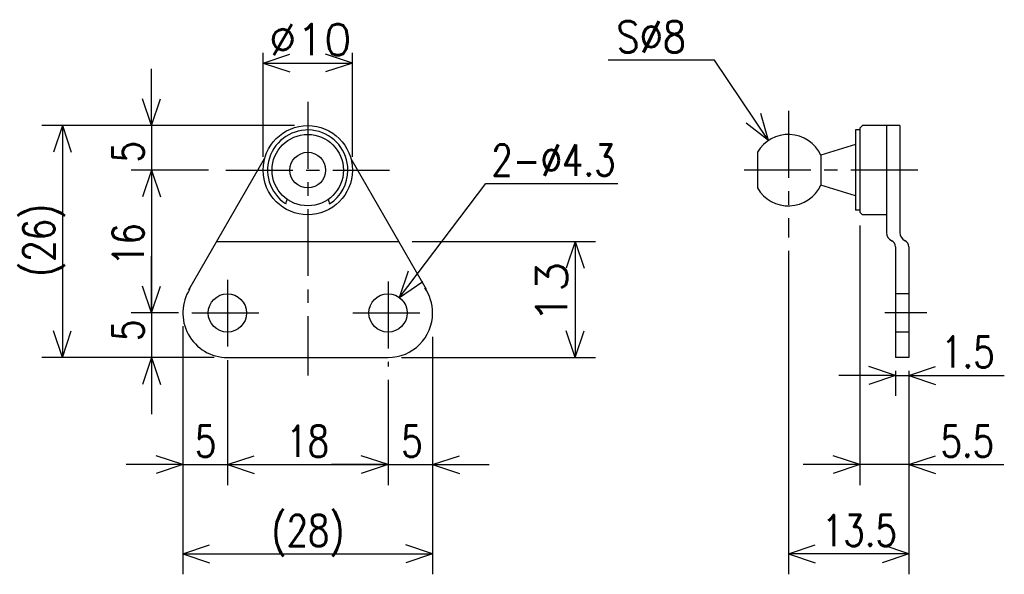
# Model space of a CAD drawing. Extents: x -132 to -22, y 106 to 168.
import ezdxf

# ---------------------------------------------------------------- set-up
doc = ezdxf.new("R2010")
doc.units = 0
doc.linetypes.add('CENTER', pattern=[12, 7.5, -1.5, 1.5, -1.5])
doc.linetypes.add('DASHED', pattern=[4.5, 3, -1.5])
doc.layers.get('0').update_dxf_attribs({"linetype": 'CONTINUOUS'})
doc.styles.get("Standard").update_dxf_attribs({"font": 'txt', "bigfont": 'BIGFONT'})

msp = doc.modelspace()

# ---------------------------------------------------------------- linework, layer by layer
at = {"color": 7, "linetype": 'CONTINUOUS'}
for p, q in [((-104.96286, 153.00146), (-104.96286, 164.64447)), ((-104.96286, 163.50146), (-101.96286, 164.50146)), ((-94.96286, 163.50146), (-97.96286, 164.50146)), ((-94.96286, 153.00146), (-94.96286, 164.64447)), ((-104.96286, 163.50146), (-94.96286, 163.50146)), ((-104.96286, 163.50146), (-101.96286, 162.50146)), ((-94.96286, 163.50146), (-97.96286, 162.50146)), ((-54.390213, 163.82166), (-66.290588, 163.82166)), ((-48.324837, 154.81883), (-54.390213, 163.82166)), ((-117.46286, 156.50146), (-117.46286, 162.85146)), ((-117.46286, 156.50146), (-118.46286, 159.50146)), ((-117.46286, 156.50146), (-116.46286, 159.50146)), ((-48.324837, 154.81883), (-49.171725, 157.8656)), ((-48.324837, 154.81883), (-50.830407, 156.74811)), ((-101.46286, 156.50146), (-129.74887, 156.50146)), ((-127.46286, 156.50146), (-128.46286, 153.50146)), ((-127.46286, 156.50146), (-127.46286, 130.50146)), ((-127.46286, 156.50146), (-126.46286, 153.50146)), ((-101.46286, 156.50146), (-119.74886, 156.50146)), ((-117.46286, 156.50146), (-117.46286, 151.50146)), ((-38.589867, 156.00146), (-38.589867, 147.00146)), ((-38.089867, 156.00146), (-38.589867, 156.00146)), ((-37.78986, 156.50145), (-38.089867, 156.20145)), ((-38.089867, 156.20146), (-38.089867, 146.80147)), ((-33.589867, 156.50146), (-37.789864, 156.50146)), ((-35.089867, 156.50146), (-35.089867, 144.50146)), ((-33.589867, 156.50146), (-33.589867, 144.50146)), ((-49.553963, 153.50146), (-49.553963, 149.50146)), ((-38.589863, 154.36749), (-42.466019, 153.1949)), ((-113.29058, 138.07645), (-104.79249, 152.79556)), ((-95.133232, 152.79556), (-86.677757, 138.15024)), ((-42.466019, 153.1949), (-42.466019, 149.80803)), ((-111.06737, 151.50146), (-119.74886, 151.50146)), ((-111.136415, 151.50146), (-119.74886, 151.50146)), ((-117.46286, 151.50146), (-118.46286, 148.50146)), ((-117.46286, 151.50146), (-118.46286, 148.50146)), ((-117.46286, 151.50146), (-116.46286, 148.50146)), ((-117.46286, 151.50146), (-117.46286, 145.15146)), ((-117.46286, 151.50146), (-117.46286, 135.50146)), ((-117.46286, 151.50146), (-116.46286, 148.50146)), ((-89.66613, 137.2164), (-79.999992, 150)), ((-80, 150), (-65.196327, 150)), ((-38.589863, 148.63544), (-42.466019, 149.80803)), ((-38.089867, 147.00146), (-38.589867, 147.00146)), ((-38.08987, 146.80147), (-37.789867, 146.50146)), ((-35.089867, 146.50146), (-37.789864, 146.50146)), ((-38.089867, 145.30147), (-38.089867, 116.21546)), ((-110.15844, 143.50146), (-89.767288, 143.50146)), ((-88.267288, 143.50146), (-67.713997, 143.50146)), ((-70, 143.50146), (-71, 140.50146)), ((-70, 143.50146), (-70, 130.50146)), ((-70, 143.50146), (-69, 140.50146)), ((-46.089867, 142.44888), (-46.089867, 106.21546)), ((-34.089867, 142.92032), (-34.089867, 130.50146)), ((-32.589867, 142.92032), (-32.589867, 130.50146)), ((-117.46286, 135.50146), (-117.46286, 141.85146)), ((-89.66613, 137.2164), (-88.654392, 140.21246)), ((-117.46286, 135.50146), (-118.46286, 138.50146)), ((-117.46286, 135.50146), (-118.46286, 138.50146)), ((-117.46286, 135.50146), (-116.46286, 138.50146)), ((-117.46286, 135.50146), (-116.46286, 138.50146)), ((-89.66613, 137.2164), (-87.059102, 139.00621)), ((-114.45619, 135.50146), (-119.74886, 135.50146)), ((-114.45619, 135.50146), (-119.74886, 135.50146)), ((-117.46286, 135.50146), (-117.46286, 130.50146)), ((-113.96286, 134.00146), (-113.96286, 116.21546)), ((-127.46286, 130.50146), (-128.46286, 133.50146)), ((-127.46286, 130.50146), (-126.46286, 133.50146)), ((-85.96286, 132.84229), (-85.96286, 116.21546)), ((-70, 130.50146), (-71, 133.50146)), ((-70, 130.50146), (-69, 133.50146)), ((-113.96286, 132.27048), (-113.96286, 106.21546)), ((-110.46286, 130.50146), (-129.74887, 130.50146)), ((-110.46286, 130.50146), (-119.74886, 130.50146)), ((-117.46286, 130.50146), (-118.46286, 127.50146)), ((-117.46286, 130.50146), (-116.46286, 127.50146)), ((-117.46286, 130.50146), (-117.46286, 124.15146)), ((-108.96286, 130.50146), (-90.96286, 130.50146)), ((-89.46286, 130.50146), (-67.713997, 130.50146)), ((-32.589867, 130.50146), (-34.089867, 130.50146)), ((-85.96286, 129.97345), (-85.96286, 106.21546)), ((-34.089867, 128.50146), (-37.089867, 129.50146)), ((-32.589867, 128.50146), (-29.589867, 129.50146)), ((-108.96286, 129.00146), (-108.96286, 116.21546)), ((-90.96286, 128.0047), (-90.96286, 116.21546)), ((-90.96286, 128.0047), (-90.96286, 116.21546)), ((-34.089867, 128.50146), (-40.439867, 128.50146)), ((-34.089867, 128.50146), (-37.089867, 127.50146)), ((-34.089867, 129.00146), (-34.089867, 126.21546)), ((-34.089867, 128.50146), (-32.589867, 128.50146)), ((-32.589867, 129.00146), (-32.589867, 116.21546)), ((-32.589867, 129.00146), (-32.589867, 106.21546)), ((-32.589867, 129.00146), (-32.589867, 126.21546)), ((-32.589867, 128.50146), (-21.895002, 128.50146)), ((-32.589867, 128.50146), (-29.589867, 127.50146)), ((-32.589867, 128.50146), (-26.239867, 128.50146)), ((-108.96286, 127.32166), (-108.96286, 116.21546)), ((-113.96286, 118.50146), (-116.96286, 119.50146)), ((-108.96286, 118.50146), (-105.96286, 119.50146)), ((-108.96286, 118.50146), (-105.96286, 119.50146)), ((-90.96286, 118.50146), (-93.96286, 119.50146)), ((-90.96286, 118.50146), (-93.96286, 119.50146)), ((-85.96286, 118.50146), (-82.96286, 119.50146)), ((-38.089867, 118.50146), (-41.089867, 119.50146)), ((-32.589867, 118.50146), (-29.589867, 119.50146)), ((-113.96286, 118.50146), (-120.31286, 118.50146)), ((-113.96286, 118.50146), (-116.96286, 117.50146)), ((-113.96286, 118.50146), (-108.96286, 118.50146)), ((-108.96286, 118.50146), (-90.96286, 118.50146)), ((-108.96286, 118.50146), (-105.96286, 117.50146)), ((-108.96286, 118.50146), (-105.96286, 117.50146)), ((-108.96286, 118.50146), (-102.61286, 118.50146)), ((-90.96286, 118.50146), (-97.31286, 118.50146)), ((-90.96286, 118.50146), (-93.96286, 117.50146)), ((-90.96286, 118.50146), (-93.96286, 117.50146)), ((-90.96286, 118.50146), (-85.96286, 118.50146)), ((-85.96286, 118.50146), (-82.96286, 117.50146)), ((-85.96286, 118.50146), (-79.61286, 118.50146)), ((-38.089867, 118.50146), (-44.439867, 118.50146)), ((-38.089867, 118.50146), (-41.089867, 117.50146)), ((-32.589867, 118.50146), (-38.089867, 118.50146)), ((-32.589867, 118.50146), (-21.952114, 118.50146)), ((-32.589867, 118.50146), (-29.589867, 117.50146)), ((-32.589867, 118.50146), (-26.239867, 118.50146)), ((-113.96286, 108.50146), (-110.96286, 109.50146)), ((-85.96286, 108.50146), (-88.96286, 109.50146)), ((-46.089867, 108.50146), (-43.089867, 109.50146)), ((-32.589867, 108.50146), (-35.589867, 109.50146)), ((-113.96286, 108.50146), (-85.96286, 108.50146)), ((-113.96286, 108.50146), (-110.96286, 107.50146)), ((-85.96286, 108.50146), (-88.96286, 107.50146)), ((-32.589867, 108.50146), (-46.089867, 108.50146)), ((-46.089867, 108.50146), (-43.089867, 107.50146)), ((-32.589867, 108.50146), (-35.589867, 107.50146))]:
    msp.add_line(p, q, dxfattribs=at)
at = {"color": 7, "linetype": 'CENTER'}
for p, q in [((-99.96286, 159.14078), (-99.96286, 128.48395)), ((-46.089867, 158.13004), (-46.089867, 143.94888)), ((-109.136415, 151.50146), (-90.789305, 151.50146)), ((-31.589867, 151.50146), (-51.053963, 151.50146)), ((-108.96286, 139.22792), (-108.96286, 128.82166)), ((-90.96286, 139.02704), (-90.96286, 129.5047)), ((-112.95619, 135.50146), (-104.96065, 135.50146)), ((-94.900364, 135.50146), (-87.025356, 135.50146)), ((-30.560495, 135.50146), (-35.269043, 135.50146))]:
    msp.add_line(p, q, dxfattribs=at)
at = {"color": 7, "linetype": 'DASHED'}
for p, q in [((-32.589867, 137.65146), (-34.089867, 137.65146)), ((-32.589867, 133.35147), (-34.089867, 133.35147))]:
    msp.add_line(p, q, dxfattribs=at)
at = {"color": 7, "linetype": 'CONTINUOUS'}
for centre, radius in [((-99.96286, 151.50146), 5), ((-99.96286, 151.50146), 5), ((-99.96286, 151.50146), 4), ((-99.96286, 151.50146), 2), ((-108.96286, 135.50146), 2.15), ((-90.96286, 135.50146), 2.15)]:
    msp.add_circle(centre, radius, dxfattribs=at)
for centre, radius, start, end in [((-99.96286, 151.50146), 4.5, 0, 236.25098), ((-46.089867, 151.50146), 4, 25.046834, 149.99999), ((-99.96286, 151.50146), 4.5, 303.02963, 0), ((-46.089867, 151.50146), 4, 210.00001, 334.95317), ((-106.18998, 149.05339), 4, 340.66024, 348.22108), ((-93.735748, 149.05339), 4, 191.77892, 199.33976), ((-34.089867, 144.50146), 1, 180, 244.62304), ((-34.839867, 142.92032), 0.75, 0, 64.622844), ((-32.589867, 144.50146), 1, 180, 244.62304), ((-33.339867, 142.92032), 0.75, 0, 64.622844), ((-108.96286, 135.50146), 5, 147.26592, 270), ((-90.96286, 135.50146), 5, 0, 34.444193), ((-90.96286, 135.50146), 5, 270, 0)]:
    msp.add_arc(centre, radius, start, end, dxfattribs=at)

# ---------------------------------------------------------------- texts
for s, width, p in [('%%C10', 1.028808, (-104.30586, 164.37646)), ('S%%C8', 0.868745, (-65.376588, 164.69666)), ('2-%%C4.3', 0.8, (-79.38233, 150.875)), ('1.5', 0.8, (-28.981002, 129.37646)), ('5', 0.8, (-112.60586, 119.37646)), ('18', 0.8, (-102.37372, 119.37646)), ('5', 0.8, (-89.48559, 119.37646)), ('5.5', 0.8, (-29.038115, 119.37646)), ('(28)', 0.8, (-104.01517, 109.37646)), ('13.5', 0.8, (-42.332867, 109.37646))]:
    msp.add_text(s, height=3.5, dxfattribs=dict(at, width=width)).set_placement(p)
for s, width, p in [('5', 0.8, (-118.33786, 152.35846)), ('(26)', 0.8, (-128.33786, 139.55846)), ('16', 0.8, (-118.33786, 140.75846)), ('13', 1.175571, (-70.875, 134.25846)), ('5', 0.8, (-118.33786, 132.35846))]:
    msp.add_text(s, height=3.5, rotation=90.000003, dxfattribs=dict(at, width=width)).set_placement(p)

doc.saveas('drawing.dxf')
